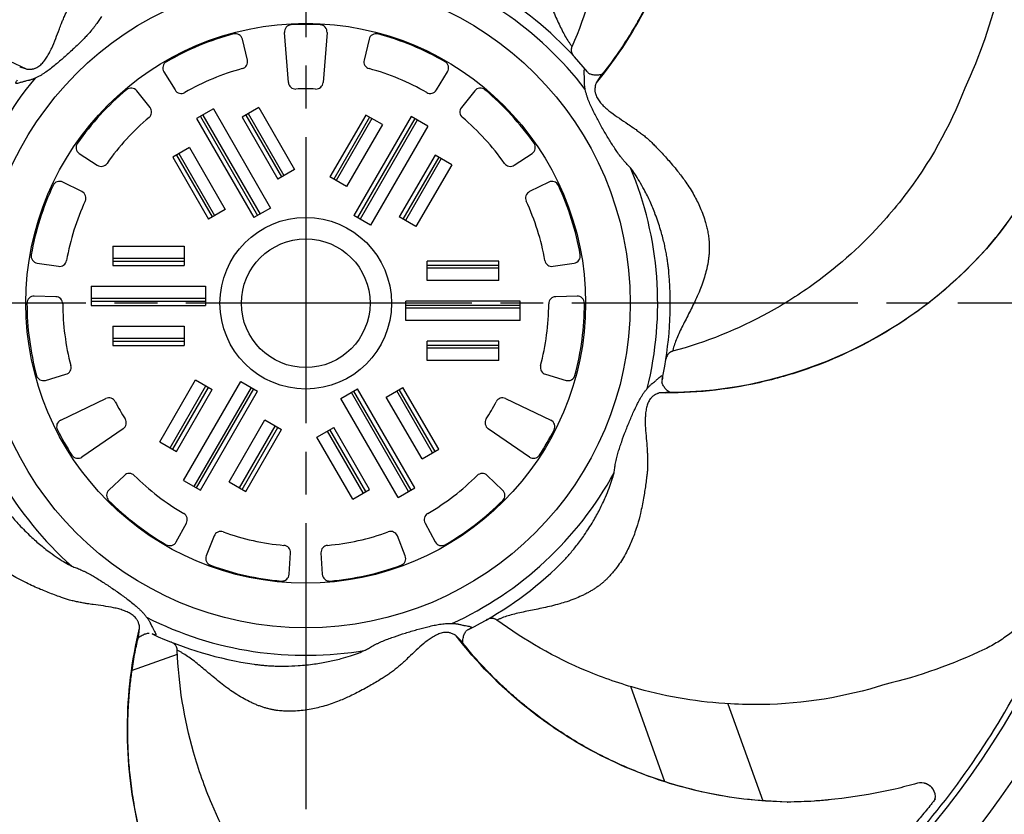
# Model space of a CAD drawing. Header units: millimetres. Extents: x 0 to 594, y 0 to 420.
# Tile 8 of 10: x 427 to 496, y 197 to 252. Entities that reach past the tile are written whole.
import ezdxf

# ---------------------------------------------------------------- set-up
doc = ezdxf.new("R2010")
doc.units = ezdxf.units.MM
doc.linetypes.add('CENTER', pattern=[27, 20, -2, 3, -2])

msp = doc.modelspace()

# ---------------------------------------------------------------- linework, layer by layer
at = {"color": 0, "linetype": 'CENTER'}
for p, q in [((447, 297.94), (447, 166.7)), ((512.62, 232.32), (381.38, 232.32))]:
    msp.add_line(p, q, dxfattribs=at)
at = {"color": 7}
for p, q in [((442.916, 249.33), (442.566, 250.788)), ((445.784, 247.765), (445.51, 251.255)), ((448.49, 251.255), (448.216, 247.765)), ((451.434, 250.788), (451.084, 249.33)), ((427, 248.866), (427.44, 248.705)), ((437.076, 248.514), (437.86, 247.236)), ((456.14, 247.236), (456.924, 248.514)), ((467.582, 248.137), (467.326, 247.744)), ((436.11, 246.01), (435.177, 247.184)), ((458.823, 247.184), (457.89, 246.01)), ((440.539, 245.911), (439.37, 245.236)), ((440.539, 245.911), (444.539, 238.982)), ((443.714, 246.011), (442.545, 245.336)), ((443.714, 246.011), (446.214, 241.681)), ((439.37, 245.236), (443.37, 238.307)), ((439.63, 245.386), (443.63, 238.457)), ((439.803, 245.486), (443.803, 238.557)), ((442.545, 245.336), (445.045, 241.006)), ((442.805, 245.486), (445.305, 241.156)), ((442.978, 245.586), (445.478, 241.256)), ((451.195, 245.486), (448.695, 241.156)), ((451.455, 245.336), (448.955, 241.006)), ((451.628, 245.236), (449.128, 240.906)), ((454.37, 245.386), (450.37, 238.457)), ((454.63, 245.236), (450.63, 238.307)), ((452.364, 244.811), (451.195, 245.486)), ((455.539, 244.711), (454.37, 245.386)), ((452.364, 244.811), (449.864, 240.481)), ((454.803, 245.136), (450.803, 238.207)), ((455.539, 244.711), (451.539, 237.782)), ((438.864, 243.211), (437.695, 242.536)), ((438.864, 243.211), (441.364, 238.881)), ((431.162, 242.803), (432.413, 241.975)), ((437.695, 242.536), (440.195, 238.206)), ((437.955, 242.686), (440.455, 238.356)), ((438.128, 242.786), (440.628, 238.456)), ((456.045, 242.686), (453.545, 238.356)), ((456.305, 242.536), (453.805, 238.206)), ((457.214, 242.011), (456.045, 242.686)), ((461.587, 241.975), (462.838, 242.803)), ((456.478, 242.436), (453.978, 238.106)), ((457.214, 242.011), (454.714, 237.681)), ((446.214, 241.681), (445.045, 241.006)), ((449.864, 240.481), (448.695, 241.156)), ((431.345, 240.126), (430.002, 240.795)), ((463.998, 240.795), (462.655, 240.126)), ((441.364, 238.881), (440.195, 238.206)), ((444.539, 238.982), (443.37, 238.307)), ((451.539, 237.782), (450.37, 238.457)), ((454.714, 237.681), (453.545, 238.356)), ((433.5, 236.32), (438.5, 236.32)), ((433.5, 236.32), (433.5, 234.97)), ((438.5, 236.32), (438.5, 234.97)), ((428.216, 235.127), (429.699, 234.906)), ((433.5, 235.47), (438.5, 235.47)), ((433.5, 235.27), (438.5, 235.27)), ((433.5, 234.97), (438.5, 234.97)), ((460.5, 235.27), (455.5, 235.27)), ((455.5, 233.92), (455.5, 235.27)), ((460.5, 234.97), (455.5, 234.97)), ((460.5, 233.92), (460.5, 235.27)), ((464.301, 234.906), (465.784, 235.127)), ((460.5, 234.77), (455.5, 234.77)), ((432, 233.52), (440, 233.52)), ((432, 233.52), (432, 232.17)), ((440, 233.52), (440, 232.17)), ((460.5, 233.92), (455.5, 233.92)), ((429.513, 232.778), (428.013, 232.817)), ((432, 232.67), (440, 232.67)), ((432, 232.47), (440, 232.47)), ((432, 232.17), (440, 232.17)), ((462, 232.47), (454, 232.47)), ((454, 231.12), (454, 232.47)), ((462, 232.17), (454, 232.17)), ((462, 231.12), (462, 232.47)), ((465.987, 232.817), (464.487, 232.778)), ((462, 231.97), (454, 231.97)), ((462, 231.12), (454, 231.12)), ((433.5, 230.72), (438.5, 230.72)), ((433.5, 230.72), (433.5, 229.37)), ((438.5, 230.72), (438.5, 229.37)), ((433.5, 229.87), (438.5, 229.87)), ((433.5, 229.67), (438.5, 229.67)), ((460.5, 229.67), (455.5, 229.67)), ((455.5, 228.32), (455.5, 229.67)), ((460.5, 228.32), (460.5, 229.67)), ((433.5, 229.37), (438.5, 229.37)), ((460.5, 229.37), (455.5, 229.37)), ((460.5, 229.17), (455.5, 229.17)), ((460.5, 228.32), (455.5, 228.32)), ((428.789, 226.926), (430.227, 227.352)), ((463.773, 227.352), (465.211, 226.926)), ((436.786, 222.629), (439.286, 226.959)), ((438.461, 219.93), (442.461, 226.858)), ((439.286, 226.959), (440.455, 226.284)), ((442.461, 226.858), (443.63, 226.183)), ((437.522, 222.204), (440.022, 226.534)), ((437.695, 222.104), (440.195, 226.434)), ((437.955, 221.954), (440.455, 226.284)), ((439.197, 219.505), (443.197, 226.433)), ((439.37, 219.405), (443.37, 226.333)), ((439.63, 219.255), (443.63, 226.183)), ((449.461, 225.658), (450.63, 226.333)), ((454.197, 219.155), (450.197, 226.083)), ((454.37, 219.255), (450.37, 226.183)), ((454.63, 219.405), (450.63, 226.333)), ((452.636, 225.759), (453.805, 226.434)), ((455.872, 221.854), (453.372, 226.184)), ((456.045, 221.954), (453.545, 226.284)), ((456.305, 222.104), (453.805, 226.434)), ((472.198, 226.09), (471.732, 226.045)), ((429.857, 224.143), (433.017, 225.651)), ((453.461, 218.73), (449.461, 225.658)), ((455.136, 221.429), (452.636, 225.759)), ((460.983, 225.651), (464.143, 224.143)), ((441.636, 219.829), (444.136, 224.159)), ((444.136, 224.159), (445.305, 223.484)), ((434.232, 223.545), (431.347, 221.562)), ((442.372, 219.404), (444.872, 223.734)), ((442.545, 219.304), (445.045, 223.634)), ((442.805, 219.154), (445.305, 223.484)), ((447.786, 222.959), (448.955, 223.634)), ((451.022, 219.054), (448.522, 223.384)), ((451.195, 219.154), (448.695, 223.484)), ((451.455, 219.304), (448.955, 223.634)), ((462.653, 221.562), (459.768, 223.545)), ((436.786, 222.629), (437.955, 221.954)), ((450.286, 218.629), (447.786, 222.959)), ((455.136, 221.429), (456.305, 222.104)), ((434.311, 220.279), (433.223, 219.246)), ((438.461, 219.93), (439.63, 219.255)), ((441.636, 219.829), (442.805, 219.154)), ((460.777, 219.246), (459.689, 220.279)), ((450.286, 218.629), (451.455, 219.304)), ((453.461, 218.73), (454.63, 219.405)), ((437.937, 215.629), (438.653, 216.947)), ((455.347, 216.947), (456.063, 215.629)), ((440.589, 216.044), (440.039, 214.649)), ((453.961, 214.649), (453.411, 216.044)), ((445.84, 213.362), (445.932, 214.86)), ((448.068, 214.86), (448.16, 213.362)), ((435.319, 209.14), (435.378, 209.605)), ((457.84, 208.735), (457.514, 209.071)), ((434.811, 206.63), (438.023, 207.78)), ((472.121, 198.85), (469.737, 205.507)), ((472.121, 198.85), (469.737, 205.507)), ((476.54, 204.306), (478.972, 197.514)), ((476.54, 204.306), (478.972, 197.514)), ((491.018, 197.565), (491.019, 197.656))]:
    msp.add_line(p, q, dxfattribs=at)
for radius in [59.637, 57.038, 22.701, 19.578, 6, 4.5]:
    msp.add_circle((447, 232.32), radius, dxfattribs=at)
for centre, radius, start, end in [((447, 232.32), 56.65, 16.71014, 31.05972), ((447, 232.32), 24.623, 37.40595, 74.03668), ((447, 232.32), 25.5, 39.38325, 56.15619), ((447, 232.32), 19.5, 87.00793, 92.99207), ((447, 232.32), 19.5, 105.00793, 119.99207), ((447, 232.32), 19.5, 60.00793, 74.99207), ((447, 232.32), 17, 105.13727, 119.86273), ((447, 232.32), 17, 60.13727, 74.86273), ((447, 232.32), 24.623, 140.26309, 176.89382), ((447, 232.32), 15, 87.34861, 92.65139), ((447, 232.32), 19.5, 130.00793, 144.99207), ((447, 232.32), 19.5, 35.00793, 49.99207), ((447, 232.32), 17, 130.13727, 144.86273), ((447, 232.32), 17, 35.13727, 49.86273), ((447, 232.32), 24.623, 345.97738, 22.60811), ((447, 232.32), 19.5, 155.00793, 169.99207), ((447, 232.32), 19.5, 10.00793, 24.99207), ((447, 232.32), 17, 155.13727, 169.86273), ((447, 232.32), 17, 10.13727, 24.86273), ((472.216, 256.092), 30, 269.97796, 320.25376), ((447, 232.32), 25.5, 347.95468, 4.72762), ((447, 232.32), 19.5, 180.00793, 194.99207), ((447, 232.32), 17, 180.13727, 194.86273), ((447, 232.32), 17, 345.13727, 359.86273), ((447, 232.32), 19.5, 345.00793, 359.99207), ((447, 232.32), 24.623, 191.69166, 228.32239), ((447, 232.32), 15, 207.34861, 212.65139), ((447, 232.32), 15, 327.34861, 332.65139), ((447, 232.32), 19.5, 207.00793, 212.99207), ((447, 232.32), 19.5, 327.00793, 332.99207), ((447, 232.32), 24.623, 294.5488, 331.17954), ((447, 232.32), 17, 225.13727, 239.86273), ((447, 232.32), 17, 300.13727, 314.86273), ((447, 232.32), 19.5, 225.00793, 239.99207), ((447, 232.32), 19.5, 300.00793, 314.99207), ((447, 232.32), 17, 250.13727, 264.86273), ((447, 232.32), 17, 275.13727, 289.86273), ((447, 232.32), 19.5, 250.00793, 264.99207), ((447, 232.32), 19.5, 275.00793, 289.99207), ((447, 232.32), 25.5, 296.52611, 313.29905), ((447, 232.32), 56.65, 325, 340), ((447, 232.32), 24.623, 243.12023, 279.75097), ((447, 232.32), 25.5, 245.09754, 261.87048), ((447, 232.32), 62, 296.25613, 333.74387), ((447, 232.32), 56.65, 309.93622, 325)]:
    msp.add_arc(centre, radius, start, end, dxfattribs=at)
for points, knots in [([(463.989, 277.747), (465.47, 275.212), (466.832, 271.857), (468.036, 266.09), (468.212, 263.194), (468.055, 259.747), (467.648, 256.02), (466.589, 252.499), (465.631, 250.291)], [0, 0, 0, 0, 0.2673959, 0.3342703, 0.5348935, 0.5348935, 0.6511719, 0.8716682, 0.8716682, 0.8716682, 0.8716682]), ([(473.514, 272.931), (474.073, 270.257), (474.31, 266.894), (473.776, 261.487), (473.147, 258.836), (472.09, 255.808), (470.728, 252.537), (468.813, 249.552), (467.326, 247.744)], [0, 0, 0, 0, 0.2673959, 0.3342703, 0.5348935, 0.5348935, 0.6511719, 0.882662, 0.882662, 0.882662, 0.882662]), ([(473.511, 272.933), (473.69, 271.933), (474.034, 270.019), (474.18, 267.22), (474.099, 264.66), (473.833, 262.344), (473.442, 260.284), (472.976, 258.484), (472.478, 256.941), (471.986, 255.644), (471.53, 254.582), (471.117, 253.703), (470.735, 252.95), (470.423, 252.373), (470.18, 251.944), (470.003, 251.639), (469.796, 251.293), (469.472, 250.769), (468.954, 249.978), (468.307, 249.054), (467.804, 248.433), (467.581, 248.158)], [0, 0, 0, 0, 0.115735, 0.221734, 0.318947, 0.407603, 0.487235, 0.557804, 0.619335, 0.671971, 0.715705, 0.750965, 0.782618, 0.811884, 0.825623, 0.838768, 0.852056, 0.871488, 0.908995, 0.959735, 1, 1, 1, 1]), ([(461.024, 257.2), (461.087, 257.159), (461.216, 257.078), (461.403, 256.944), (461.59, 256.799), (461.774, 256.642), (461.956, 256.474), (462.136, 256.296), (462.313, 256.106), (462.486, 255.905), (462.709, 255.627), (462.982, 255.25), (463.276, 254.791), (463.56, 254.295), (463.819, 253.801), (464.064, 253.288), (464.363, 252.632), (464.647, 251.991), (464.936, 251.396), (465.159, 250.982), (465.351, 250.668), (465.493, 250.468), (465.572, 250.362), (465.613, 250.313), (465.631, 250.291)], [0, 0, 0, 0, 0.025751, 0.052054, 0.078927, 0.106389, 0.134454, 0.163137, 0.19245, 0.222403, 0.253009, 0.312856, 0.379405, 0.437354, 0.506464, 0.569801, 0.633012, 0.758314, 0.821329, 0.88066, 0.940497, 0.970257, 0.986611, 1, 1, 1, 1]), ([(427.855, 248.701), (427.883, 248.705), (427.939, 248.715), (428.022, 248.738), (428.104, 248.768), (428.205, 248.816), (428.326, 248.891), (428.499, 249.03), (428.697, 249.243), (428.896, 249.528), (429.075, 249.841), (429.287, 250.272), (429.513, 250.834), (429.728, 251.413), (429.898, 251.85), (430.026, 252.164), (430.15, 252.445), (430.285, 252.744), (430.427, 253.036), (430.537, 253.223), (430.589, 253.311)], [0, 0, 0, 0, 0.016218, 0.032369, 0.04854, 0.064829, 0.094524, 0.126159, 0.183642, 0.248018, 0.30774, 0.372775, 0.500876, 0.629636, 0.705572, 0.756153, 0.815237, 0.87506, 0.941081, 1, 1, 1, 1]), ([(432.713, 252.375), (432.684, 252.328), (432.625, 252.234), (432.53, 252.092), (432.431, 251.949), (432.322, 251.799), (432.206, 251.645), (432.041, 251.436), (431.831, 251.194), (431.56, 250.912), (431.194, 250.54), (430.7, 250.066), (430.1, 249.514), (429.571, 249.061), (429.149, 248.723), (428.866, 248.515), (428.641, 248.365), (428.454, 248.251), (428.263, 248.148), (428.13, 248.09), (428.065, 248.061)], [0, 0, 0, 0, 0.027962, 0.056098, 0.084452, 0.113064, 0.14623, 0.176997, 0.239307, 0.295559, 0.35687, 0.477995, 0.606722, 0.727285, 0.795844, 0.856283, 0.89152, 0.924957, 0.96272, 1, 1, 1, 1]), ([(401.507, 249.133), (403.99, 250.273), (407.216, 251.252), (412.606, 251.934), (415.331, 251.911), (418.518, 251.554), (422.01, 250.955), (425.346, 249.752), (427.44, 248.705)], [0, 0, 0, 0, 0.2673959, 0.3342703, 0.5348935, 0.5348935, 0.6511719, 0.882662, 0.882662, 0.882662, 0.882662]), ([(445.982, 251.794), (445.848, 251.787), (445.72, 251.724), (445.545, 251.524), (445.499, 251.389), (445.51, 251.255)], [0, 0, 0, 0, 0.5, 0.5, 1, 1, 1, 1]), ([(448.49, 251.255), (448.501, 251.389), (448.455, 251.524), (448.28, 251.723), (448.152, 251.787), (448.018, 251.794)], [0, 0, 0, 0, 0.5, 0.5, 1, 1, 1, 1]), ([(442.566, 250.788), (442.535, 250.919), (442.45, 251.034), (442.222, 251.169), (442.08, 251.19), (441.95, 251.155)], [0, 0, 0, 0, 0.5, 0.5, 1, 1, 1, 1]), ([(452.05, 251.155), (451.92, 251.19), (451.778, 251.17), (451.551, 251.034), (451.465, 250.919), (451.434, 250.788)], [0, 0, 0, 0, 0.5, 0.5, 1, 1, 1, 1]), ([(465.596, 250.197), (465.591, 250.18), (465.582, 250.145), (465.575, 250.09), (465.573, 250.027), (465.58, 249.953), (465.605, 249.845), (465.655, 249.731), (465.718, 249.64), (465.755, 249.598), (465.766, 249.585)], [0, 0, 0, 0, 0.0813897, 0.1646958, 0.2495805, 0.3648349, 0.4996985, 0.7492667, 0.9217563, 1, 1, 1, 1]), ([(465.631, 250.291), (465.625, 250.276), (465.612, 250.245), (465.601, 250.213), (465.596, 250.197)], [0, 0, 0, 0, 0.5039976, 1, 1, 1, 1]), ([(427.44, 248.705), (427.469, 248.7), (427.523, 248.692), (427.619, 248.685), (427.729, 248.686), (427.813, 248.696), (427.855, 248.701)], [0, 0, 0, 0, 0.2135245, 0.4012648, 0.6989475, 1, 1, 1, 1]), ([(437.252, 249.209), (437.136, 249.142), (437.05, 249.028), (436.985, 248.771), (437.006, 248.629), (437.076, 248.514)], [0, 0, 0, 0, 0.5, 0.5, 1, 1, 1, 1]), ([(442.561, 248.73), (442.686, 248.764), (442.795, 248.848), (442.926, 249.068), (442.947, 249.204), (442.916, 249.33)], [0, 0, 0, 0, 0.5, 0.5, 1, 1, 1, 1]), ([(451.084, 249.33), (451.053, 249.204), (451.074, 249.068), (451.205, 248.848), (451.314, 248.764), (451.439, 248.73)], [0, 0, 0, 0, 0.5, 0.5, 1, 1, 1, 1]), ([(456.924, 248.514), (456.994, 248.629), (457.015, 248.77), (456.95, 249.027), (456.864, 249.142), (456.748, 249.209)], [0, 0, 0, 0, 0.5, 0.5, 1, 1, 1, 1]), ([(466.504, 247.762), (466.505, 247.781), (466.507, 247.855), (466.506, 248.009), (466.493, 248.22), (466.482, 248.419), (466.48, 248.549), (466.487, 248.618), (466.498, 248.653), (466.515, 248.671), (466.54, 248.671), (466.578, 248.646), (466.634, 248.59), (466.685, 248.53), (466.709, 248.5)], [0, 0, 0, 0, 0.032757, 0.127094, 0.271342, 0.422288, 0.554346, 0.61955, 0.681861, 0.742591, 0.79907, 0.869276, 0.935028, 1, 1, 1, 1]), ([(428.065, 248.061), (428.03, 248.045), (427.963, 248.014), (427.865, 247.974), (427.773, 247.942), (427.686, 247.916), (427.632, 247.905), (427.606, 247.899)], [0, 0, 0, 0, 0.213514, 0.419206, 0.618083, 0.811267, 1, 1, 1, 1]), ([(467.792, 248.354), (467.793, 248.355), (467.794, 248.356), (467.778, 248.349), (467.655, 248.298), (467.393, 248.258), (467.079, 248.28), (466.942, 248.326), (466.868, 248.351)], [0, 0, 0, 0, 0.013813, 0.043261, 0.111399, 0.424753, 0.690249, 1, 1, 1, 1]), ([(427.606, 247.899), (427.587, 247.896), (427.517, 247.882), (427.372, 247.848), (427.172, 247.79), (426.978, 247.734), (426.848, 247.701), (426.775, 247.692), (426.738, 247.695), (426.717, 247.708), (426.711, 247.732), (426.727, 247.775), (426.769, 247.842), (426.816, 247.904), (426.84, 247.935)], [0, 0, 0, 0, 0.032616, 0.12356, 0.260442, 0.415206, 0.550107, 0.617864, 0.682322, 0.74283, 0.798782, 0.869135, 0.934982, 1, 1, 1, 1]), ([(435.177, 247.184), (435.093, 247.289), (434.967, 247.357), (434.704, 247.384), (434.566, 247.343), (434.464, 247.256)], [0, 0, 0, 0, 0.5, 0.5, 1, 1, 1, 1]), ([(445.784, 247.765), (445.795, 247.636), (445.856, 247.514), (446.048, 247.344), (446.177, 247.298), (446.306, 247.304)], [0, 0, 0, 0, 0.5, 0.5, 1, 1, 1, 1]), ([(447.694, 247.304), (447.823, 247.298), (447.952, 247.344), (448.144, 247.513), (448.205, 247.636), (448.216, 247.765)], [0, 0, 0, 0, 0.5, 0.5, 1, 1, 1, 1]), ([(459.536, 247.256), (459.434, 247.343), (459.297, 247.384), (459.033, 247.357), (458.907, 247.289), (458.823, 247.184)], [0, 0, 0, 0, 0.5, 0.5, 1, 1, 1, 1]), ([(466.56, 247.278), (466.552, 247.315), (466.536, 247.388), (466.519, 247.492), (466.508, 247.589), (466.502, 247.68), (466.504, 247.734), (466.504, 247.762)], [0, 0, 0, 0, 0.213514, 0.419206, 0.618083, 0.811267, 1, 1, 1, 1]), ([(467.23, 247.34), (467.228, 247.312), (467.225, 247.255), (467.229, 247.169), (467.241, 247.083), (467.264, 246.973), (467.311, 246.838), (467.408, 246.639), (467.572, 246.398), (467.805, 246.141), (468.07, 245.897), (468.443, 245.595), (468.941, 245.249), (469.458, 244.91), (469.846, 244.648), (470.123, 244.453), (470.37, 244.27), (470.631, 244.071), (470.884, 243.868), (471.042, 243.719), (471.117, 243.648)], [0, 0, 0, 0, 0.016218, 0.032369, 0.04854, 0.064829, 0.094524, 0.126159, 0.183642, 0.248018, 0.30774, 0.372775, 0.500876, 0.629636, 0.705572, 0.756153, 0.815237, 0.87506, 0.941081, 1, 1, 1, 1]), ([(467.326, 247.744), (467.316, 247.717), (467.295, 247.666), (467.267, 247.573), (467.244, 247.467), (467.235, 247.382), (467.23, 247.34)], [0, 0, 0, 0, 0.213525, 0.401265, 0.698948, 1, 1, 1, 1]), ([(493.109, 247.361), (492.05, 244.623), (490.277, 241.466), (486.518, 236.928), (484.364, 234.985), (481.571, 232.959), (478.403, 230.954), (474.99, 229.586), (472.667, 228.958)], [0, 0, 0, 0, 0.2673959, 0.3342703, 0.5348935, 0.5348935, 0.6511719, 0.8716682, 0.8716682, 0.8716682, 0.8716682]), ([(437.86, 247.236), (437.928, 247.125), (438.038, 247.044), (438.287, 246.98), (438.423, 246.998), (438.535, 247.063)], [0, 0, 0, 0, 0.5, 0.5, 1, 1, 1, 1]), ([(455.465, 247.063), (455.577, 246.998), (455.713, 246.98), (455.961, 247.044), (456.072, 247.125), (456.14, 247.236)], [0, 0, 0, 0, 0.5, 0.5, 1, 1, 1, 1]), ([(469.731, 241.786), (469.692, 241.825), (469.613, 241.904), (469.496, 242.027), (469.379, 242.156), (469.256, 242.296), (469.132, 242.443), (468.966, 242.65), (468.776, 242.909), (468.561, 243.236), (468.28, 243.676), (467.928, 244.263), (467.524, 244.971), (467.199, 245.587), (466.964, 246.074), (466.824, 246.395), (466.728, 246.648), (466.659, 246.856), (466.6, 247.066), (466.573, 247.207), (466.56, 247.278)], [0, 0, 0, 0, 0.027959, 0.056096, 0.08445, 0.113064, 0.146224, 0.176997, 0.239307, 0.295559, 0.35687, 0.477995, 0.606716, 0.727285, 0.795837, 0.856283, 0.891514, 0.924957, 0.962717, 1, 1, 1, 1]), ([(436.041, 245.317), (436.141, 245.4), (436.204, 245.522), (436.229, 245.777), (436.191, 245.909), (436.11, 246.01)], [0, 0, 0, 0, 0.5, 0.5, 1, 1, 1, 1]), ([(457.89, 246.01), (457.809, 245.909), (457.771, 245.777), (457.796, 245.522), (457.859, 245.4), (457.959, 245.317)], [0, 0, 0, 0, 0.5, 0.5, 1, 1, 1, 1]), ([(501.567, 245.137), (501.397, 245.309), (500.771, 245.621), (500.093, 245.233), (499.721, 244.348), (499.503, 243.862), (498.182, 241.085), (496.853, 238.927), (495.282, 236.911)], [0.0459088, 0.0459088, 0.0459088, 0.0459088, 0.1079248, 0.2158497, 0.2158497, 0.3514475, 0.3514475, 1, 1, 1, 1]), ([(431.028, 243.507), (430.951, 243.397), (430.922, 243.257), (430.971, 242.997), (431.05, 242.877), (431.162, 242.803)], [0, 0, 0, 0, 0.5, 0.5, 1, 1, 1, 1]), ([(462.838, 242.803), (462.95, 242.877), (463.029, 242.997), (463.078, 243.257), (463.049, 243.397), (462.972, 243.507)], [0, 0, 0, 0, 0.5, 0.5, 1, 1, 1, 1]), ([(471.117, 243.648), (471.148, 243.618), (471.258, 243.509), (471.475, 243.288), (471.877, 242.871), (472.441, 242.259), (473.051, 241.531), (473.649, 240.728), (474.162, 239.908), (474.551, 239.13), (474.806, 238.491), (474.959, 238.025), (475.067, 237.608), (475.144, 237.238), (475.178, 236.991), (475.195, 236.868)], [0, 0, 0, 0, 0.0153042, 0.0540644, 0.10854, 0.2192052, 0.3505956, 0.4525201, 0.587606, 0.7123433, 0.7841233, 0.8527607, 0.9024168, 0.9514843, 1, 1, 1, 1]), ([(432.413, 241.975), (432.521, 241.904), (432.655, 241.877), (432.907, 241.924), (433.023, 241.998), (433.098, 242.104)], [0, 0, 0, 0, 0.5, 0.5, 1, 1, 1, 1]), ([(460.902, 242.104), (460.977, 241.998), (461.092, 241.925), (461.344, 241.877), (461.479, 241.904), (461.587, 241.975)], [0, 0, 0, 0, 0.5, 0.5, 1, 1, 1, 1]), ([(472.413, 234.422), (472.404, 234.526), (472.385, 234.74), (472.344, 235.071), (472.294, 235.419), (472.231, 235.785), (472.156, 236.168), (472.03, 236.727), (471.815, 237.523), (471.541, 238.329), (471.281, 238.984), (471.094, 239.417), (470.893, 239.846), (470.65, 240.324), (470.361, 240.837), (470.046, 241.343), (469.831, 241.645), (469.731, 241.786)], [0, 0, 0, 0, 0.040617, 0.0835, 0.128646, 0.176053, 0.225711, 0.277612, 0.394209, 0.53784, 0.598469, 0.659221, 0.714535, 0.776416, 0.860569, 0.935063, 1, 1, 1, 1]), ([(430.002, 240.795), (429.882, 240.855), (429.74, 240.863), (429.489, 240.776), (429.383, 240.68), (429.326, 240.559)], [0, 0, 0, 0, 0.5, 0.5, 1, 1, 1, 1]), ([(464.674, 240.559), (464.617, 240.68), (464.511, 240.776), (464.261, 240.863), (464.118, 240.855), (463.998, 240.795)], [0, 0, 0, 0, 0.5, 0.5, 1, 1, 1, 1]), ([(431.576, 239.468), (431.63, 239.585), (431.636, 239.722), (431.551, 239.964), (431.461, 240.068), (431.345, 240.126)], [0, 0, 0, 0, 0.5, 0.5, 1, 1, 1, 1]), ([(462.655, 240.126), (462.539, 240.068), (462.449, 239.965), (462.364, 239.723), (462.37, 239.585), (462.424, 239.468)], [0, 0, 0, 0, 0.5, 0.5, 1, 1, 1, 1]), ([(496.991, 239.304), (496.794, 239.005), (496.257, 238.184), (495.661, 237.404), (495.282, 236.91)], [0, 0, 0, 0, 0.3652098, 1, 1, 1, 1]), ([(495.282, 236.911), (493.54, 234.806), (491.059, 232.524), (486.498, 229.572), (484.033, 228.41), (481.007, 227.349), (477.6, 226.374), (474.073, 226.01), (471.732, 226.045)], [0, 0, 0, 0, 0.2673959, 0.3342703, 0.5348935, 0.5348935, 0.6511719, 0.882662, 0.882662, 0.882662, 0.882662]), ([(475.195, 236.868), (475.203, 236.793), (475.22, 236.642), (475.232, 236.412), (475.234, 236.175), (475.227, 235.934), (475.21, 235.687), (475.182, 235.435), (475.144, 235.178), (475.095, 234.917), (475.017, 234.57), (474.892, 234.121), (474.716, 233.605), (474.506, 233.074), (474.281, 232.564), (474.033, 232.052), (473.706, 231.409), (473.382, 230.787), (473.097, 230.191), (472.912, 229.758), (472.786, 229.412), (472.718, 229.177), (472.685, 229.048), (472.672, 228.986), (472.667, 228.958)], [0, 0, 0, 0, 0.025751, 0.052054, 0.078927, 0.106389, 0.134454, 0.163137, 0.19245, 0.222403, 0.253009, 0.312856, 0.379405, 0.437354, 0.506464, 0.569801, 0.633012, 0.758314, 0.821329, 0.88066, 0.940497, 0.970257, 0.986611, 1, 1, 1, 1]), ([(495.282, 236.909), (495.282, 236.911), (495.281, 236.923), (495.282, 236.916), (495.282, 236.911)], [0, 0, 0, 0, 0.122659, 1, 1, 1, 1]), ([(427.797, 235.709), (427.773, 235.577), (427.806, 235.438), (427.961, 235.222), (428.083, 235.147), (428.216, 235.127)], [0, 0, 0, 0, 0.5, 0.5, 1, 1, 1, 1]), ([(465.784, 235.127), (465.917, 235.147), (466.039, 235.222), (466.194, 235.437), (466.227, 235.577), (466.203, 235.709)], [0, 0, 0, 0, 0.5, 0.5, 1, 1, 1, 1]), ([(429.699, 234.906), (429.827, 234.887), (429.96, 234.919), (430.169, 235.069), (430.243, 235.185), (430.265, 235.312)], [0, 0, 0, 0, 0.5, 0.5, 1, 1, 1, 1]), ([(463.735, 235.312), (463.757, 235.185), (463.831, 235.069), (464.039, 234.919), (464.173, 234.887), (464.301, 234.906)], [0, 0, 0, 0, 0.5, 0.5, 1, 1, 1, 1]), ([(428.013, 232.817), (427.879, 232.821), (427.746, 232.768), (427.556, 232.583), (427.5, 232.452), (427.5, 232.317)], [0, 0, 0, 0, 0.5, 0.5, 1, 1, 1, 1]), ([(466.5, 232.317), (466.5, 232.452), (466.444, 232.583), (466.254, 232.768), (466.121, 232.821), (465.987, 232.817)], [0, 0, 0, 0, 0.5, 0.5, 1, 1, 1, 1]), ([(430, 232.279), (430, 232.409), (429.947, 232.536), (429.768, 232.719), (429.642, 232.775), (429.513, 232.778)], [0, 0, 0, 0, 0.5, 0.5, 1, 1, 1, 1]), ([(464.487, 232.778), (464.358, 232.775), (464.232, 232.719), (464.053, 232.536), (464, 232.409), (464, 232.279)], [0, 0, 0, 0, 0.5, 0.5, 1, 1, 1, 1]), ([(472.571, 228.927), (472.555, 228.92), (472.521, 228.906), (472.474, 228.877), (472.424, 228.839), (472.37, 228.788), (472.301, 228.701), (472.244, 228.59), (472.211, 228.484), (472.202, 228.43), (472.199, 228.413)], [0, 0, 0, 0, 0.08139, 0.164696, 0.24958, 0.364835, 0.499699, 0.749267, 0.921756, 1, 1, 1, 1]), ([(472.667, 228.958), (472.65, 228.954), (472.618, 228.945), (472.587, 228.933), (472.571, 228.927)], [0, 0, 0, 0, 0.503998, 1, 1, 1, 1]), ([(430.227, 227.352), (430.352, 227.389), (430.458, 227.475), (430.584, 227.698), (430.602, 227.834), (430.569, 227.96)], [0, 0, 0, 0, 0.5, 0.5, 1, 1, 1, 1]), ([(463.431, 227.96), (463.398, 227.834), (463.416, 227.698), (463.541, 227.475), (463.648, 227.389), (463.773, 227.352)], [0, 0, 0, 0, 0.5, 0.5, 1, 1, 1, 1]), ([(428.164, 227.276), (428.198, 227.146), (428.287, 227.034), (428.518, 226.904), (428.66, 226.888), (428.789, 226.926)], [0, 0, 0, 0, 0.5, 0.5, 1, 1, 1, 1]), ([(465.211, 226.926), (465.34, 226.888), (465.482, 226.904), (465.713, 227.033), (465.802, 227.146), (465.836, 227.276)], [0, 0, 0, 0, 0.5, 0.5, 1, 1, 1, 1]), ([(470.89, 226.354), (470.914, 226.383), (470.961, 226.441), (471.032, 226.519), (471.101, 226.588), (471.168, 226.649), (471.212, 226.682), (471.233, 226.699)], [0, 0, 0, 0, 0.213514, 0.419206, 0.618083, 0.811267, 1, 1, 1, 1]), ([(471.233, 226.699), (471.248, 226.71), (471.306, 226.753), (471.421, 226.847), (471.576, 226.986), (471.727, 227.12), (471.83, 227.206), (471.891, 227.246), (471.927, 227.259), (471.951, 227.257), (471.967, 227.237), (471.971, 227.192), (471.962, 227.114), (471.946, 227.037), (471.939, 226.999)], [0, 0, 0, 0, 0.032616, 0.12356, 0.260443, 0.415226, 0.550107, 0.617882, 0.682322, 0.742848, 0.798783, 0.869142, 0.934988, 1, 1, 1, 1]), ([(472.5, 226.061), (472.5, 226.061), (472.502, 226.061), (472.487, 226.069), (472.37, 226.133), (472.176, 226.313), (471.997, 226.573), (471.948, 226.709), (471.921, 226.782)], [0, 0, 0, 0, 0.013813, 0.043261, 0.111399, 0.424753, 0.690249, 1, 1, 1, 1]), ([(468.573, 220.45), (468.58, 220.505), (468.592, 220.616), (468.615, 220.785), (468.643, 220.956), (468.676, 221.139), (468.714, 221.328), (468.772, 221.588), (468.856, 221.897), (468.977, 222.269), (469.146, 222.763), (469.386, 223.404), (469.687, 224.162), (469.966, 224.799), (470.2, 225.287), (470.364, 225.597), (470.502, 225.83), (470.621, 226.013), (470.749, 226.19), (470.843, 226.299), (470.89, 226.354)], [0, 0, 0, 0, 0.027964, 0.056101, 0.084454, 0.113064, 0.146237, 0.176998, 0.239307, 0.295559, 0.35687, 0.477995, 0.606728, 0.727285, 0.79585, 0.856283, 0.891527, 0.924957, 0.962723, 1, 1, 1, 1]), ([(471.732, 226.045), (471.704, 226.036), (471.652, 226.02), (471.562, 225.985), (471.464, 225.937), (471.392, 225.891), (471.356, 225.869)], [0, 0, 0, 0, 0.213525, 0.401265, 0.698948, 1, 1, 1, 1]), ([(433.677, 225.429), (433.617, 225.544), (433.513, 225.633), (433.271, 225.714), (433.134, 225.706), (433.017, 225.651)], [0, 0, 0, 0, 0.5, 0.5, 1, 1, 1, 1]), ([(460.983, 225.651), (460.866, 225.706), (460.73, 225.714), (460.487, 225.633), (460.383, 225.544), (460.323, 225.429)], [0, 0, 0, 0, 0.5, 0.5, 1, 1, 1, 1]), ([(471.356, 225.869), (471.333, 225.852), (471.286, 225.819), (471.222, 225.762), (471.161, 225.7), (471.091, 225.613), (471.014, 225.493), (470.919, 225.293), (470.833, 225.014), (470.777, 224.671), (470.752, 224.312), (470.748, 223.831), (470.788, 223.227), (470.846, 222.612), (470.883, 222.144), (470.903, 221.806), (470.913, 221.499), (470.921, 221.171), (470.92, 220.847), (470.902, 220.63), (470.893, 220.528)], [0, 0, 0, 0, 0.0162176, 0.032369, 0.0485404, 0.0648287, 0.0945243, 0.1261587, 0.1836415, 0.248018, 0.3077404, 0.3727752, 0.5008755, 0.6296357, 0.7055725, 0.7561528, 0.8152365, 0.8750602, 0.9410808, 1, 1, 1, 1]), ([(429.857, 224.143), (429.736, 224.086), (429.641, 223.978), (429.556, 223.727), (429.566, 223.585), (429.627, 223.465)], [0, 0, 0, 0, 0.5, 0.5, 1, 1, 1, 1]), ([(434.232, 223.545), (434.339, 223.619), (434.414, 223.733), (434.465, 223.984), (434.44, 224.118), (434.37, 224.227)], [0, 0, 0, 0, 0.5, 0.5, 1, 1, 1, 1]), ([(459.63, 224.227), (459.56, 224.118), (459.535, 223.984), (459.586, 223.733), (459.661, 223.619), (459.768, 223.545)], [0, 0, 0, 0, 0.5, 0.5, 1, 1, 1, 1]), ([(464.373, 223.465), (464.434, 223.585), (464.444, 223.727), (464.359, 223.978), (464.264, 224.086), (464.143, 224.143)], [0, 0, 0, 0, 0.5, 0.5, 1, 1, 1, 1]), ([(430.644, 221.702), (430.718, 221.589), (430.836, 221.51), (431.096, 221.458), (431.237, 221.486), (431.347, 221.562)], [0, 0, 0, 0, 0.5, 0.5, 1, 1, 1, 1]), ([(462.653, 221.562), (462.763, 221.486), (462.903, 221.458), (463.163, 221.51), (463.282, 221.589), (463.356, 221.702)], [0, 0, 0, 0, 0.5, 0.5, 1, 1, 1, 1]), ([(464.488, 213.762), (464.564, 213.834), (464.719, 213.983), (464.953, 214.22), (465.194, 214.477), (465.441, 214.754), (465.693, 215.052), (466.051, 215.499), (466.539, 216.163), (466.999, 216.88), (467.349, 217.492), (467.571, 217.907), (467.781, 218.332), (468.003, 218.821), (468.224, 219.365), (468.423, 219.927), (468.526, 220.284), (468.573, 220.45)], [0, 0, 0, 0, 0.04062, 0.083505, 0.128652, 0.176058, 0.225714, 0.277612, 0.394224, 0.53784, 0.59849, 0.659221, 0.714539, 0.776416, 0.860572, 0.935066, 1, 1, 1, 1]), ([(470.893, 220.528), (470.889, 220.484), (470.872, 220.331), (470.835, 220.023), (470.76, 219.449), (470.632, 218.626), (470.444, 217.695), (470.189, 216.727), (469.868, 215.816), (469.502, 215.026), (469.162, 214.428), (468.892, 214.018), (468.634, 213.674), (468.393, 213.383), (468.221, 213.202), (468.135, 213.112)], [0, 0, 0, 0, 0.015304, 0.054064, 0.10854, 0.219205, 0.350596, 0.45252, 0.587606, 0.712343, 0.784123, 0.852761, 0.902417, 0.951484, 1, 1, 1, 1]), ([(435.008, 220.271), (434.916, 220.362), (434.789, 220.415), (434.533, 220.418), (434.405, 220.368), (434.311, 220.279)], [0, 0, 0, 0, 0.5, 0.5, 1, 1, 1, 1]), ([(459.689, 220.279), (459.595, 220.368), (459.467, 220.417), (459.211, 220.415), (459.084, 220.362), (458.992, 220.271)], [0, 0, 0, 0, 0.5, 0.5, 1, 1, 1, 1]), ([(425.015, 219.4), (425.069, 219.31), (425.179, 219.126), (425.359, 218.845), (425.556, 218.553), (425.771, 218.251), (426.005, 217.939), (426.361, 217.49), (426.9, 216.866), (427.497, 216.258), (428.015, 215.781), (428.371, 215.472), (428.738, 215.173), (429.165, 214.847), (429.647, 214.511), (430.151, 214.192), (430.476, 214.012), (430.627, 213.929)], [0, 0, 0, 0, 0.040619, 0.083503, 0.128651, 0.176057, 0.225714, 0.277612, 0.39422, 0.53784, 0.598485, 0.659221, 0.714538, 0.776416, 0.860571, 0.935065, 1, 1, 1, 1]), ([(433.223, 219.246), (433.125, 219.154), (433.069, 219.023), (433.065, 218.758), (433.118, 218.625), (433.213, 218.53)], [0, 0, 0, 0, 0.5, 0.5, 1, 1, 1, 1]), ([(460.787, 218.53), (460.882, 218.625), (460.935, 218.757), (460.931, 219.022), (460.875, 219.154), (460.777, 219.246)], [0, 0, 0, 0, 0.5, 0.5, 1, 1, 1, 1]), ([(438.653, 216.947), (438.715, 217.061), (438.73, 217.197), (438.661, 217.444), (438.577, 217.553), (438.465, 217.618)], [0, 0, 0, 0, 0.5, 0.5, 1, 1, 1, 1]), ([(455.535, 217.618), (455.423, 217.553), (455.34, 217.444), (455.27, 217.197), (455.285, 217.061), (455.347, 216.947)], [0, 0, 0, 0, 0.5, 0.5, 1, 1, 1, 1]), ([(441.224, 216.331), (441.102, 216.376), (440.965, 216.37), (440.731, 216.264), (440.636, 216.165), (440.589, 216.044)], [0, 0, 0, 0, 0.5, 0.5, 1, 1, 1, 1]), ([(453.411, 216.044), (453.364, 216.165), (453.269, 216.264), (453.035, 216.37), (452.898, 216.376), (452.776, 216.331)], [0, 0, 0, 0, 0.5, 0.5, 1, 1, 1, 1]), ([(430.187, 211.65), (430.145, 211.664), (429.999, 211.715), (429.707, 211.819), (429.165, 212.02), (428.391, 212.328), (427.525, 212.719), (426.638, 213.182), (425.821, 213.698), (425.132, 214.23), (424.625, 214.695), (424.285, 215.049), (424.007, 215.378), (423.777, 215.678), (423.639, 215.886), (423.57, 215.989)], [0, 0, 0, 0, 0.015304, 0.054064, 0.10854, 0.219205, 0.350596, 0.45252, 0.587606, 0.712343, 0.784123, 0.852761, 0.902417, 0.951484, 1, 1, 1, 1]), ([(437.248, 215.434), (437.364, 215.367), (437.506, 215.35), (437.761, 215.422), (437.873, 215.511), (437.937, 215.629)], [0, 0, 0, 0, 0.5, 0.5, 1, 1, 1, 1]), ([(456.063, 215.629), (456.127, 215.511), (456.239, 215.422), (456.494, 215.35), (456.636, 215.367), (456.752, 215.434)], [0, 0, 0, 0, 0.5, 0.5, 1, 1, 1, 1]), ([(445.932, 214.86), (445.94, 214.989), (445.896, 215.119), (445.729, 215.313), (445.607, 215.377), (445.478, 215.388)], [0, 0, 0, 0, 0.5, 0.5, 1, 1, 1, 1]), ([(448.522, 215.388), (448.393, 215.377), (448.271, 215.314), (448.104, 215.119), (448.06, 214.989), (448.068, 214.86)], [0, 0, 0, 0, 0.5, 0.5, 1, 1, 1, 1]), ([(440.039, 214.649), (439.99, 214.524), (439.994, 214.381), (440.103, 214.139), (440.207, 214.041), (440.333, 213.995)], [0, 0, 0, 0, 0.5, 0.5, 1, 1, 1, 1]), ([(453.667, 213.995), (453.793, 214.041), (453.897, 214.139), (454.006, 214.381), (454.01, 214.524), (453.961, 214.649)], [0, 0, 0, 0, 0.5, 0.5, 1, 1, 1, 1]), ([(430.627, 213.929), (430.679, 213.911), (430.785, 213.874), (430.944, 213.814), (431.105, 213.749), (431.276, 213.676), (431.452, 213.597), (431.692, 213.482), (431.975, 213.331), (432.31, 213.13), (432.754, 212.856), (433.326, 212.48), (433.998, 212.017), (434.557, 211.603), (434.98, 211.267), (435.246, 211.038), (435.443, 210.851), (435.595, 210.694), (435.739, 210.531), (435.825, 210.415), (435.867, 210.357)], [0, 0, 0, 0, 0.027963, 0.0561, 0.084453, 0.113064, 0.146234, 0.176997, 0.239307, 0.295559, 0.35687, 0.477995, 0.606725, 0.727285, 0.795847, 0.856283, 0.891524, 0.924957, 0.962721, 1, 1, 1, 1]), ([(499.559, 213.684), (499.342, 213.096), (499.076, 212.544), (498.606, 211.756), (498.437, 211.5), (498.075, 211.005), (497.883, 210.765), (497.266, 210.065), (496.802, 209.624), (495.992, 209.003), (495.71, 208.809), (495.122, 208.447), (494.816, 208.28), (494.5, 208.128)], [0, 0, 0, 0, 0.25, 0.25, 0.375, 0.375, 0.5, 0.5, 0.75, 0.75, 0.875, 0.875, 1, 1, 1, 1]), ([(445.298, 212.895), (445.432, 212.883), (445.567, 212.927), (445.768, 213.1), (445.832, 213.228), (445.84, 213.362)], [0, 0, 0, 0, 0.5, 0.5, 1, 1, 1, 1]), ([(448.16, 213.362), (448.168, 213.228), (448.232, 213.101), (448.432, 212.928), (448.568, 212.883), (448.702, 212.895)], [0, 0, 0, 0, 0.5, 0.5, 1, 1, 1, 1]), ([(468.135, 213.112), (468.082, 213.059), (467.974, 212.952), (467.801, 212.799), (467.618, 212.649), (467.425, 212.504), (467.221, 212.364), (467.006, 212.229), (466.782, 212.099), (466.547, 211.974), (466.227, 211.818), (465.799, 211.636), (465.285, 211.452), (464.739, 211.285), (464.2, 211.143), (463.645, 211.018), (462.939, 210.872), (462.251, 210.738), (461.607, 210.589), (461.153, 210.463), (460.804, 210.346), (460.577, 210.253), (460.457, 210.199), (460.4, 210.17), (460.374, 210.157)], [0, 0, 0, 0, 0.0257507, 0.0520536, 0.0789274, 0.1063892, 0.1344545, 0.1631371, 0.1924496, 0.2224034, 0.253009, 0.3128559, 0.3794046, 0.4373543, 0.506464, 0.5698012, 0.6330124, 0.7583137, 0.8213288, 0.8806597, 0.9404972, 0.9702569, 0.9866113, 1, 1, 1, 1]), ([(435.29, 210.01), (435.28, 210.037), (435.258, 210.089), (435.217, 210.165), (435.169, 210.238), (435.1, 210.326), (435, 210.427), (434.826, 210.564), (434.574, 210.711), (434.252, 210.841), (433.907, 210.946), (433.44, 211.056), (432.842, 211.152), (432.229, 211.233), (431.765, 211.301), (431.431, 211.356), (431.129, 211.414), (430.808, 211.48), (430.492, 211.553), (430.284, 211.619), (430.187, 211.65)], [0, 0, 0, 0, 0.0162176, 0.032369, 0.0485404, 0.0648287, 0.0945243, 0.1261587, 0.1836415, 0.248018, 0.3077404, 0.3727752, 0.5008755, 0.6296357, 0.7055725, 0.7561528, 0.8152365, 0.8750602, 0.9410808, 1, 1, 1, 1]), ([(435.867, 210.357), (435.891, 210.327), (435.936, 210.268), (435.997, 210.182), (436.049, 210.099), (436.093, 210.02), (436.116, 209.97), (436.127, 209.945)], [0, 0, 0, 0, 0.2135138, 0.4192063, 0.6180827, 0.8112674, 1, 1, 1, 1]), ([(460.291, 210.212), (460.275, 210.221), (460.243, 210.238), (460.191, 210.257), (460.13, 210.273), (460.056, 210.282), (459.945, 210.282), (459.823, 210.258), (459.72, 210.217), (459.671, 210.191), (459.656, 210.183)], [0, 0, 0, 0, 0.0813897, 0.1646958, 0.2495805, 0.3648349, 0.4996985, 0.7492667, 0.9217563, 1, 1, 1, 1]), ([(460.374, 210.157), (460.361, 210.167), (460.334, 210.186), (460.305, 210.204), (460.291, 210.212)], [0, 0, 0, 0, 0.503998, 1, 1, 1, 1]), ([(487.508, 205.649), (484.707, 204.769), (481.133, 204.187), (475.242, 204.297), (472.379, 204.77), (469.054, 205.69), (465.511, 206.916), (462.314, 208.732), (460.374, 210.157)], [0, 0, 0, 0, 0.2673959, 0.3342703, 0.5348935, 0.5348935, 0.6511719, 0.8716682, 0.8716682, 0.8716682, 0.8716682]), ([(440.732, 184.227), (439.068, 186.394), (437.395, 189.321), (435.531, 194.424), (434.947, 197.086), (434.586, 200.272), (434.394, 203.81), (434.824, 207.33), (435.378, 209.605)], [0, 0, 0, 0, 0.2673959, 0.3342703, 0.5348935, 0.5348935, 0.6511719, 0.882662, 0.882662, 0.882662, 0.882662]), ([(435.378, 209.605), (435.376, 209.634), (435.373, 209.688), (435.358, 209.784), (435.333, 209.89), (435.305, 209.97), (435.29, 210.01)], [0, 0, 0, 0, 0.213525, 0.401265, 0.698948, 1, 1, 1, 1]), ([(436.127, 209.945), (436.135, 209.928), (436.164, 209.862), (436.229, 209.729), (436.331, 209.547), (436.428, 209.37), (436.489, 209.25), (436.514, 209.182), (436.519, 209.145), (436.512, 209.121), (436.489, 209.11), (436.444, 209.116), (436.369, 209.142), (436.298, 209.175), (436.263, 209.191)], [0, 0, 0, 0, 0.032616, 0.12356, 0.260442, 0.415216, 0.550107, 0.617873, 0.682322, 0.742839, 0.798782, 0.869139, 0.934985, 1, 1, 1, 1]), ([(451.17, 208.052), (451.217, 208.082), (451.311, 208.142), (451.458, 208.228), (451.609, 208.314), (451.773, 208.402), (451.944, 208.49), (452.183, 208.607), (452.478, 208.734), (452.844, 208.871), (453.336, 209.047), (453.986, 209.259), (454.766, 209.496), (455.439, 209.675), (455.966, 209.796), (456.311, 209.861), (456.579, 209.899), (456.797, 209.92), (457.015, 209.93), (457.159, 209.925), (457.23, 209.922)], [0, 0, 0, 0, 0.02796, 0.056097, 0.084451, 0.113064, 0.146227, 0.176997, 0.239307, 0.295559, 0.35687, 0.477995, 0.606719, 0.727285, 0.795841, 0.856283, 0.891517, 0.924957, 0.962718, 1, 1, 1, 1]), ([(457.23, 209.922), (457.268, 209.922), (457.343, 209.921), (457.448, 209.914), (457.545, 209.903), (457.635, 209.889), (457.688, 209.876), (457.714, 209.869)], [0, 0, 0, 0, 0.213514, 0.419206, 0.618083, 0.811267, 1, 1, 1, 1]), ([(457.714, 209.869), (457.751, 209.859), (457.841, 209.837), (457.96, 209.812), (458.111, 209.787), (458.27, 209.76), (458.431, 209.731), (458.528, 209.706), (458.574, 209.683), (458.594, 209.665), (458.598, 209.646), (458.585, 209.622), (458.549, 209.592), (458.484, 209.553), (458.42, 209.521), (458.388, 209.504)], [0, 0, 0, 0, 0.065999, 0.159434, 0.21748, 0.346958, 0.481387, 0.599413, 0.658506, 0.715698, 0.768686, 0.818447, 0.881236, 0.940815, 1, 1, 1, 1]), ([(440.735, 184.226), (440.14, 185.049), (439, 186.626), (437.654, 189.084), (436.616, 191.425), (435.851, 193.627), (435.309, 195.653), (434.948, 197.476), (434.727, 199.083), (434.609, 200.465), (434.558, 201.619), (434.549, 202.591), (434.566, 203.435), (434.597, 204.09), (434.63, 204.582), (434.657, 204.934), (434.694, 205.335), (434.758, 205.948), (434.881, 206.885), (435.064, 207.999), (435.247, 208.777), (435.329, 209.121)], [0, 0, 0, 0, 0.1157347, 0.2217337, 0.3189468, 0.4076028, 0.4872352, 0.5578042, 0.6193349, 0.6719709, 0.715705, 0.750965, 0.7826182, 0.8118835, 0.825623, 0.8387678, 0.8520559, 0.8714885, 0.9089948, 0.9597346, 1, 1, 1, 1]), ([(435.224, 208.853), (435.223, 208.852), (435.223, 208.85), (435.234, 208.863), (435.323, 208.963), (435.541, 209.112), (435.835, 209.229), (435.978, 209.247), (436.055, 209.256)], [0, 0, 0, 0, 0.013813, 0.043261, 0.111399, 0.424753, 0.690249, 1, 1, 1, 1]), ([(457.142, 209.255), (457.114, 209.263), (457.06, 209.279), (456.975, 209.294), (456.888, 209.302), (456.776, 209.303), (456.635, 209.288), (456.419, 209.238), (456.147, 209.132), (455.845, 208.961), (455.548, 208.757), (455.17, 208.46), (454.722, 208.053), (454.277, 207.624), (453.935, 207.304), (453.683, 207.077), (453.45, 206.877), (453.198, 206.667), (452.944, 206.465), (452.763, 206.344), (452.678, 206.287)], [0, 0, 0, 0, 0.016218, 0.032369, 0.04854, 0.064829, 0.094524, 0.126159, 0.183642, 0.248018, 0.30774, 0.372775, 0.500876, 0.629636, 0.705572, 0.756153, 0.815237, 0.87506, 0.941081, 1, 1, 1, 1]), ([(457.514, 209.071), (457.49, 209.088), (457.445, 209.119), (457.361, 209.167), (457.262, 209.214), (457.182, 209.241), (457.142, 209.255)], [0, 0, 0, 0, 0.213525, 0.401265, 0.698948, 1, 1, 1, 1]), ([(480.693, 197.434), (477.961, 197.484), (474.63, 198.001), (469.478, 199.726), (467.033, 200.929), (464.316, 202.633), (461.43, 204.688), (458.946, 207.219), (457.514, 209.071)], [0, 0, 0, 0, 0.2673959, 0.3342703, 0.5348935, 0.5348935, 0.6511719, 0.882662, 0.882662, 0.882662, 0.882662]), ([(480.695, 197.436), (479.681, 197.484), (477.738, 197.576), (474.977, 198.056), (472.499, 198.705), (470.3, 199.479), (468.379, 200.318), (466.728, 201.173), (465.334, 202.002), (464.18, 202.771), (463.245, 203.451), (462.48, 204.05), (461.831, 204.59), (461.338, 205.022), (460.974, 205.355), (460.716, 205.595), (460.425, 205.874), (459.985, 206.306), (459.33, 206.987), (458.573, 207.824), (458.079, 208.452), (457.861, 208.73)], [0, 0, 0, 0, 0.115735, 0.221734, 0.318947, 0.407603, 0.487235, 0.557804, 0.619335, 0.671971, 0.715705, 0.750965, 0.782618, 0.811884, 0.825623, 0.838768, 0.852056, 0.871488, 0.908995, 0.959735, 1, 1, 1, 1]), ([(458.005, 208.481), (458.006, 208.481), (458.007, 208.479), (458.004, 208.496), (457.981, 208.628), (458, 208.892), (458.092, 209.194), (458.167, 209.317), (458.208, 209.383)], [0, 0, 0, 0, 0.013813, 0.043261, 0.111399, 0.424753, 0.690249, 1, 1, 1, 1]), ([(438.002, 208.145), (437.999, 208.163), (437.992, 208.199), (437.975, 208.251), (437.949, 208.308), (437.911, 208.372), (437.841, 208.459), (437.746, 208.539), (437.65, 208.594), (437.599, 208.616), (437.583, 208.623)], [0, 0, 0, 0, 0.08139, 0.164696, 0.24958, 0.364835, 0.499699, 0.749267, 0.921756, 1, 1, 1, 1]), ([(438.011, 208.045), (438.01, 208.062), (438.008, 208.095), (438.004, 208.128), (438.002, 208.145)], [0, 0, 0, 0, 0.503998, 1, 1, 1, 1]), ([(451.404, 184.02), (448.97, 185.662), (446.286, 188.093), (442.699, 192.768), (441.284, 195.3), (439.931, 198.474), (438.68, 202.009), (438.106, 205.64), (438.011, 208.045)], [0, 0, 0, 0, 0.2673959, 0.3342703, 0.5348935, 0.5348935, 0.6511719, 0.8716682, 0.8716682, 0.8716682, 0.8716682]), ([(445.16, 203.82), (445.085, 203.828), (444.934, 203.846), (444.707, 203.886), (444.476, 203.936), (444.242, 203.997), (444.005, 204.069), (443.766, 204.152), (443.524, 204.246), (443.28, 204.352), (442.959, 204.505), (442.55, 204.727), (442.085, 205.013), (441.615, 205.336), (441.167, 205.669), (440.723, 206.024), (440.169, 206.486), (439.635, 206.941), (439.117, 207.351), (438.736, 207.628), (438.427, 207.827), (438.213, 207.946), (438.095, 208.007), (438.037, 208.033), (438.011, 208.045)], [0, 0, 0, 0, 0.025751, 0.052054, 0.078927, 0.106389, 0.134454, 0.163137, 0.19245, 0.222403, 0.253009, 0.312856, 0.379405, 0.437354, 0.506464, 0.569801, 0.633012, 0.758314, 0.821329, 0.88066, 0.940497, 0.970257, 0.986611, 1, 1, 1, 1]), ([(443.394, 207.076), (443.498, 207.062), (443.711, 207.033), (444.042, 206.999), (444.393, 206.971), (444.764, 206.95), (445.154, 206.939), (445.727, 206.937), (446.55, 206.97), (447.397, 207.057), (448.094, 207.165), (448.557, 207.251), (449.021, 207.351), (449.541, 207.482), (450.105, 207.649), (450.668, 207.844), (451.011, 207.986), (451.17, 208.052)], [0, 0, 0, 0, 0.040617, 0.083501, 0.128648, 0.176054, 0.225712, 0.277612, 0.394213, 0.53784, 0.598475, 0.659221, 0.714536, 0.776416, 0.86057, 0.935064, 1, 1, 1, 1]), ([(452.678, 206.287), (452.641, 206.264), (452.51, 206.181), (452.246, 206.018), (451.751, 205.719), (451.028, 205.306), (450.183, 204.873), (449.267, 204.468), (448.354, 204.151), (447.509, 203.944), (446.829, 203.838), (446.34, 203.793), (445.91, 203.78), (445.532, 203.787), (445.283, 203.809), (445.16, 203.82)], [0, 0, 0, 0, 0.0153042, 0.0540644, 0.10854, 0.2192052, 0.3505956, 0.4525201, 0.587606, 0.7123433, 0.7841233, 0.8527607, 0.9024168, 0.9514843, 1, 1, 1, 1]), ([(491.042, 197.649), (491.071, 197.889), (490.925, 198.573), (490.199, 198.861), (489.275, 198.6), (488.759, 198.468), (485.764, 197.769), (483.248, 197.463), (480.693, 197.434)], [0.0459088, 0.0459088, 0.0459088, 0.0459088, 0.1079248, 0.2158497, 0.2158497, 0.3514475, 0.3514475, 1, 1, 1, 1]), ([(490.668, 198.55), (490.632, 198.58), (490.527, 198.667), (490.384, 198.735), (490.28, 198.745), (490.264, 198.747)], [0, 0, 0, 0, 0.304411, 0.895725, 1, 1, 1, 1]), ([(491.042, 197.649), (491.04, 197.645), (491.033, 197.635), (491.016, 197.612), (491.005, 197.598), (490.971, 197.554), (490.944, 197.518), (490.864, 197.416), (490.808, 197.345), (490.64, 197.134), (490.527, 196.994), (490.185, 196.576), (489.954, 196.3), (489.491, 195.759), (489.258, 195.492), (488.788, 194.965), (488.551, 194.704), (487.836, 193.931), (487.35, 193.428), (486.37, 192.449), (485.875, 191.973), (484.37, 190.58), (483.341, 189.696), (481.232, 188.015), (480.158, 187.223), (477.973, 185.727), (476.86, 185.023), (474.604, 183.705), (473.461, 183.091), (471.145, 181.949), (469.972, 181.42), (467.602, 180.45), (466.407, 180.008), (465.2, 179.609)], [0, 0, 0, 0, 0.001953, 0.001953, 0.003906, 0.003906, 0.007812, 0.007812, 0.015625, 0.015625, 0.03125, 0.03125, 0.0625, 0.0625, 0.09375, 0.09375, 0.125, 0.125, 0.1875, 0.1875, 0.25, 0.25, 0.375, 0.375, 0.5, 0.5, 0.625, 0.625, 0.75, 0.75, 0.875, 0.875, 1, 1, 1, 1]), ([(483.629, 197.591), (483.272, 197.557), (482.296, 197.465), (481.315, 197.445), (480.692, 197.433)], [0, 0, 0, 0, 0.36521, 1, 1, 1, 1]), ([(480.692, 197.433), (480.693, 197.434), (480.702, 197.442), (480.697, 197.438), (480.693, 197.434)], [0, 0, 0, 0, 0.122659, 1, 1, 1, 1]), ([(491.042, 197.649), (491.045, 197.654), (491.048, 197.66), (491.043, 197.657), (491.043, 197.657)], [0, 0, 0, 0, 0.844448, 1, 1, 1, 1])]:
    msp.add_open_spline(points, degree=3, knots=knots, dxfattribs=at)
for points in [[(495.53, 254.374), (494.97, 251.959), (494.164, 249.622), (493.109, 247.361)], [(466.709, 248.5), (466.754, 248.446), (466.806, 248.396), (466.868, 248.351)], [(471.939, 226.999), (471.924, 226.931), (471.918, 226.858), (471.921, 226.782)], [(458.388, 209.504), (458.326, 209.473), (458.265, 209.433), (458.208, 209.383)], [(494.5, 208.128), (492.263, 207.061), (489.933, 206.233), (487.508, 205.649)]]:
    msp.add_open_spline(points, degree=3, dxfattribs=at)

doc.saveas('drawing.dxf')
